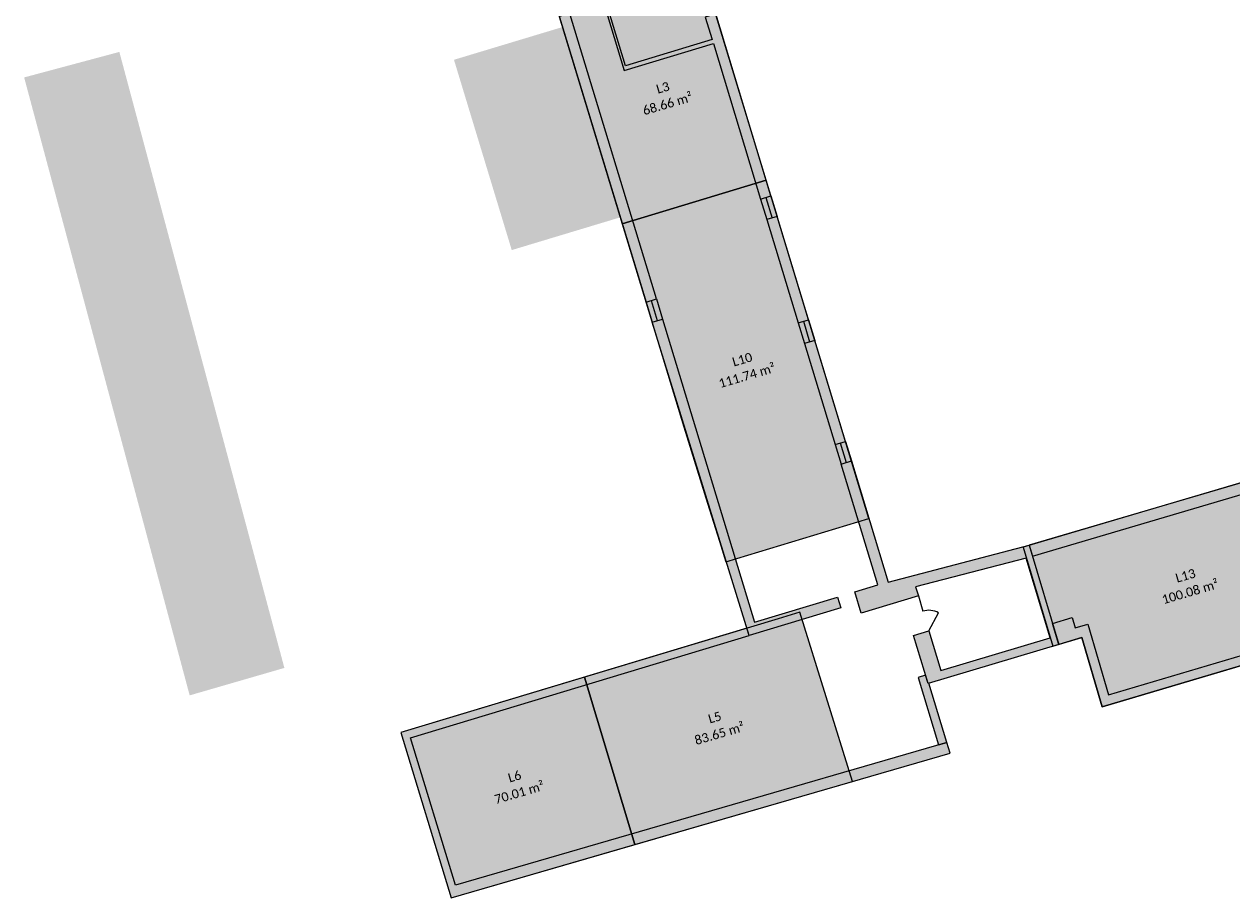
# Model space of a CAD drawing. Header units: centimetres. Extents: x 11704125 to 11712539, y 12092421 to 12099684.
# Tile 1 of 2: x 11704125 to 11709665, y 12092421 to 12096430. Entities that reach past the tile are written whole.
import ezdxf

# ---------------------------------------------------------------- set-up
doc = ezdxf.new("R2010")
doc.units = ezdxf.units.CM
doc.header["$LTSCALE"] = 5
doc.linetypes.add('Lijnpatroon-11', pattern=[1.058074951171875, 0.70538330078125, -0.352691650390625])
for name, color, linetype, lineweight in [('_Nieuw-4 massa', 7, 'Continuous', 5), ('Bestaand-4 massa', 7, 'Continuous', 9), ('Tekst-beschrijving', 7, 'Lijnpatroon-11', 13)]:
    doc.layers.add(name, color=color, linetype=linetype, lineweight=lineweight)
for name, color, linetype, lineweight, true_color in [('Batiment', 4, 'Continuous', 5, 0x00ffff), ('Limite de propriété', 5, 'Continuous', 30, 0x0000ff), ('Oppervlakte-netto', 5, 'Continuous', 5, 0x0000ff)]:
    doc.layers.add(name, color=color, linetype=linetype, lineweight=lineweight, true_color=true_color)
doc.styles.add('Corbel', font='txt')

msp = doc.modelspace()

# ---------------------------------------------------------------- hatches: boundary and pattern name
at = {"layer": '_Nieuw-4 massa', "linetype": 'Continuous', "lineweight": 0}
for points in [[(11707439.53846994, 12093657.99165341), (11705852.57122257, 12093179.35445693), (11706083.66693012, 12092421.34697571), (11708372.72077463, 12093084.75293966), (11708357.64862966, 12093134.3618739), (11706103.26995795, 12092479.0857691), (11705896.31388139, 12093155.99020613), (11707449.8038114, 12093624.53047757)], [(11708225.23593429, 12093432.58965727), (11708319.23553244, 12093123.19640954), (11708357.64862966, 12093134.3618739), (11708275.20101487, 12093405.73255857), (11708271.0710697, 12093404.53563161), (11708259.44299827, 12093442.80863337)]]:
    msp.add_hatch(color=7, dxfattribs=at).paths.add_polyline_path(points)
at = {"layer": 'Bestaand-4 massa', "linetype": 'Continuous', "lineweight": 0, "transparency": 33554687}
for points in [[(11706001.17962823, 12097781.32334435), (11706012.80777787, 12097743.01655781), (11706178.44655751, 12097786.06008825), (11706977.33645073, 12095154.26521354), (11707025.20664358, 12095168.70310124), (11706629.52272445, 12096472.21052973), (11706666.84125548, 12096483.53869119), (11706661.03194191, 12096502.67639942), (11706623.71341089, 12096491.34823795), (11706225.8600555, 12097802.00247262), (11706533.02027241, 12097895.24195539), (11706511.08503804, 12097967.50352471), (11706203.92482113, 12097874.26404193), (11706090.64320654, 12098247.44935219), (11706043.08940168, 12098231.96918286), (11706166.81840788, 12097824.36687479)], [(11708842.55524004, 12093680.50369366), (11708932.3349672, 12093707.32437862), (11708946.46274229, 12093659.36144585), (11709003.95266197, 12093676.53591354), (11709099.45571585, 12093352.30888398), (11712484.1575539, 12094356.40097783), (11711913.01391036, 12096311.93791137), (11711236.32000073, 12096113.51599353), (11711365.58135303, 12095683.51391728), (11711317.63905842, 12095669.45615511), (11711174.74403515, 12096145.48149404), (11711951.33301565, 12096373.19489991), (11711964.3839981, 12096328.20193795), (11711955.71603175, 12096324.45913656), (11712539.29605494, 12094326.34132168), (11709069.36695287, 12093296.96604895), (11708975.67942937, 12093615.02946387), (11708871.41958493, 12093583.88300654)]]:
    msp.add_hatch(color=7, dxfattribs=at).paths.add_polyline_path(points)
at = {"layer": 'Bestaand-4 massa', "linetype": 'Continuous', "lineweight": 0}
for points in [[(11707297.11786636, 12096476.30033585), (11707249.2735958, 12096461.77705193), (11707280.3534234, 12096359.39031295), (11706883.24597787, 12096238.84705641), (11706718.55193819, 12096781.40108441), (11706707.06931327, 12096777.91549627), (11706779.68573287, 12096538.69414353), (11706742.36720184, 12096527.36598207), (11706748.17651541, 12096508.22827385), (11706785.49504644, 12096519.55643531), (11706877.5726665, 12096216.22376005), (11707286.16273697, 12096340.25260473), (11707502.55966739, 12095627.37297359), (11707550.40393795, 12095641.89625752)], [(11707579.16004011, 12095547.16460183), (11707531.31576956, 12095532.64131791), (11707675.0968999, 12095058.98099857), (11707722.96709276, 12095073.41888627)], [(11707856.22758236, 12093801.27196564), (11707871.28967056, 12093751.65270415), (11707449.8038114, 12093624.53047757), (11707005.22120028, 12095062.40406777), (11707053.09139312, 12095076.84195547), (11707475.18084729, 12093686.34637955)], [(11707751.72324074, 12094978.6870797), (11707703.85304788, 12094964.24919199), (11707844.43866017, 12094501.11591538), (11707892.30885303, 12094515.55380308)], [(11707919.61267029, 12094425.60643118), (11708088.47950835, 12093869.3058913), (11708735.58269998, 12094038.58423772), (11708871.41958493, 12093583.88300654), (11708271.0710697, 12093404.53563161), (11708204.2515736, 12093624.46743258), (11708274.75079528, 12093645.73034767), (11708329.15035525, 12093463.63292321), (11708831.22527699, 12093613.62216604), (11708721.65373222, 12093980.40263459), (11708214.1887494, 12093848.45611566), (11708226.68747687, 12093806.61779782), (11707964.32009389, 12093727.48649322), (11707934.73469863, 12093824.95010147), (11708040.13773497, 12093856.74018025), (11707871.74247744, 12094411.16854347)], [(11709758.60241739, 12094286.78120739), (11709743.49293544, 12094336.53912995), (11708735.58269998, 12094038.58423772), (11708750.46718992, 12093988.7598038)]]:
    msp.add_hatch(color=7, dxfattribs=at).paths.add_polyline_path(points)
at = {"layer": 'Oppervlakte-netto', "linetype": 'Continuous', "lineweight": 0, "true_color": 0x4d1d00, "transparency": 33554585}
msp.add_hatch(color=38, dxfattribs=at).paths.add_polyline_path([(11706579.44055181, 12096465.05960001), (11706868.45390185, 12095512.95861614), (11707528.7048354, 12095713.37993425), (11707247.10638861, 12096641.05389191), (11707239.69148536, 12096665.48091813), (11707179.40770447, 12096647.18158039), (11707088.7560359, 12096619.66397158)])
at = {"layer": 'Oppervlakte-netto', "linetype": 'Continuous', "lineweight": 0, "true_color": 0xddba99, "transparency": 33554585}
msp.add_hatch(color=31, dxfattribs=at).paths.add_polyline_path([(11707999.77021964, 12094161.54222241), (11707528.7048354, 12095713.37993425), (11706868.45390185, 12095512.95861614), (11707150.78654128, 12094582.86599671), (11707259.12991045, 12094232.21798187), (11707313.94248864, 12094057.75383442), (11707343.57845846, 12093963.4248614)])
at = {"layer": 'Oppervlakte-netto', "linetype": 'Continuous', "lineweight": 0, "true_color": 0x808080, "transparency": 33554585}
msp.add_hatch(color=8, dxfattribs=at).paths.add_polyline_path([(11708706.81331673, 12094030.07953345), (11708842.6748375, 12093575.29583615), (11708975.67942937, 12093615.02946387), (11709070.25051392, 12093297.22816264), (11710182.56655964, 12093627.20338669), (11709954.22973501, 12094398.83640426)])
at = {"layer": 'Oppervlakte-netto', "linetype": 'Continuous', "lineweight": 0, "true_color": 0xcd9590, "transparency": 33554585}
msp.add_hatch(color=33, dxfattribs=at).paths.add_polyline_path([(11706694.44240291, 12093433.26698236), (11706926.01291287, 12092665.47288389), (11707924.68186177, 12092954.90379366), (11707682.31474355, 12093731.21418222), (11707583.60052961, 12093701.44148546)])
at = {"layer": 'Oppervlakte-netto', "linetype": 'Continuous', "lineweight": 0, "true_color": 0x808000, "transparency": 33554585}
msp.add_hatch(color=56, dxfattribs=at).paths.add_polyline_path([(11705852.57122257, 12093179.35445693), (11706083.66693012, 12092421.34697571), (11706926.01291287, 12092665.47288389), (11706694.44240291, 12093433.26698236)])

# ---------------------------------------------------------------- linework, layer by layer
at = {"layer": '_Nieuw-4 massa', "flags": 128}
for points in [[(11707439.53846994, 12093657.99165341), (11705852.57122257, 12093179.35445693), (11706083.66693012, 12092421.34697571), (11708372.72077463, 12093084.75293966), (11708357.64862966, 12093134.3618739), (11706103.26995795, 12092479.0857691), (11705896.31388139, 12093155.99020613), (11707449.8038114, 12093624.53047757)], [(11708225.23593429, 12093432.58965727), (11708319.23553244, 12093123.19640954), (11708357.64862966, 12093134.3618739), (11708275.20101487, 12093405.73255857), (11708271.0710697, 12093404.53563161), (11708259.44299827, 12093442.80863337)]]:
    msp.add_lwpolyline(points, close=True, dxfattribs=at)
at = {"layer": 'Batiment'}
for p, q in [((11709112.05364759, 12093309.53967587, 300), (11709112.02936621, 12093309.62210966, 300)), ((11709115.41102807, 12093310.52861282, 300), (11709115.38483692, 12093310.61753017, 300)), ((11708354.67272834, 12093131.5798241, 300), (11708354.05469424, 12093131.40070752, 300))]:
    msp.add_line(p, q, dxfattribs=at)
at = {"layer": 'Batiment', "transparency": 33554687}
msp.add_polyline3d([(11709056.71091576, 12093339.62838275, 10192.32935274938), (11709056.79330251, 12093339.65282327, 10192.3268009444)], dxfattribs=at)
at = {"layer": 'Bestaand-4 massa'}
for p, q in [((11707502.55966739, 12095627.37297359, 300), (11707531.31576956, 12095532.64131791, 300)), ((11707526.48180267, 12095634.63461556, 300), (11707555.23790483, 12095539.90295987, 300)), ((11707550.40393795, 12095641.89625752, 300), (11707579.16004011, 12095547.16460183, 300)), ((11706977.33645073, 12095154.26521354, 300), (11707005.22120028, 12095062.40406777, 300)), ((11707001.27154715, 12095161.48415739, 300), (11707029.1562967, 12095069.62301162, 300)), ((11707025.20664358, 12095168.70310124, 300), (11707053.09139312, 12095076.84195547, 300)), ((11707722.96709276, 12095073.41888627, 300), (11707751.72324074, 12094978.6870797, 300)), ((11707675.0968999, 12095058.98099857, 300), (11707703.85304788, 12094964.24919199, 300)), ((11707699.03199634, 12095066.19994242, 300), (11707727.78814431, 12094971.46813584, 300)), ((11707892.30885303, 12094515.55380308, 300), (11707919.61267029, 12094425.60643118, 300)), ((11707844.43866017, 12094501.11591538, 300), (11707871.74247744, 12094411.16854347, 300)), ((11707868.3737566, 12094508.33485923, 300), (11707895.67757387, 12094418.38748733, 300)), ((11708226.68747687, 12093806.61779782, 300), (11708247.18719297, 12093736.53353331, 300))]:
    msp.add_line(p, q, dxfattribs=at)
at = {"layer": 'Bestaand-4 massa', "flags": 128}
msp.add_lwpolyline([(11706001.17962823, 12097781.32334435), (11706012.80777787, 12097743.01655781), (11706178.44655751, 12097786.06008825), (11706977.33645073, 12095154.26521354), (11707025.20664358, 12095168.70310124), (11706629.52272445, 12096472.21052973), (11706666.84125548, 12096483.53869119), (11706661.03194191, 12096502.67639942), (11706623.71341089, 12096491.34823795), (11706225.8600555, 12097802.00247262), (11706533.02027241, 12097895.24195539), (11706511.08503804, 12097967.50352471), (11706203.92482113, 12097874.26404193), (11706090.64320654, 12098247.44935219), (11706043.08940168, 12098231.96918286), (11706166.81840788, 12097824.36687479)], close=True, dxfattribs=at)
at = {"layer": 'Bestaand-4 massa', "linetype": 'Continuous', "lineweight": 9, "flags": 128}
for points in [[(11707297.11786636, 12096476.30033585), (11707249.2735958, 12096461.77705193), (11707280.3534234, 12096359.39031295), (11706883.24597787, 12096238.84705641), (11706718.55193819, 12096781.40108441), (11706707.06931327, 12096777.91549627), (11706779.68573287, 12096538.69414353), (11706742.36720184, 12096527.36598207), (11706748.17651541, 12096508.22827385), (11706785.49504644, 12096519.55643531), (11706877.5726665, 12096216.22376005), (11707286.16273697, 12096340.25260473), (11707502.55966739, 12095627.37297359), (11707550.40393795, 12095641.89625752)], [(11708842.55524004, 12093680.50369366), (11708932.3349672, 12093707.32437862), (11708946.46274229, 12093659.36144585), (11709003.95266197, 12093676.53591354), (11709099.45571585, 12093352.30888398), (11712484.1575539, 12094356.40097783), (11711913.01391036, 12096311.93791137), (11711236.32000073, 12096113.51599353), (11711365.58135303, 12095683.51391728), (11711317.63905842, 12095669.45615511), (11711174.74403515, 12096145.48149404), (11711951.33301565, 12096373.19489991), (11711964.3839981, 12096328.20193795), (11711955.71603175, 12096324.45913656), (11712539.29605494, 12094326.34132168), (11709069.36695287, 12093296.96604895), (11708975.67942937, 12093615.02946387), (11708871.41958493, 12093583.88300654)], [(11707579.16004011, 12095547.16460183), (11707531.31576956, 12095532.64131791), (11707675.0968999, 12095058.98099857), (11707722.96709276, 12095073.41888627)], [(11707856.22758236, 12093801.27196564), (11707871.28967056, 12093751.65270415), (11707449.8038114, 12093624.53047757), (11707005.22120028, 12095062.40406777), (11707053.09139312, 12095076.84195547), (11707475.18084729, 12093686.34637955)], [(11707751.72324074, 12094978.6870797), (11707703.85304788, 12094964.24919199), (11707844.43866017, 12094501.11591538), (11707892.30885303, 12094515.55380308)], [(11707919.61267029, 12094425.60643118), (11708088.47950835, 12093869.3058913), (11708735.58269998, 12094038.58423772), (11708871.41958493, 12093583.88300654), (11708271.0710697, 12093404.53563161), (11708204.2515736, 12093624.46743258), (11708274.75079528, 12093645.73034767), (11708329.15035525, 12093463.63292321), (11708831.22527699, 12093613.62216604), (11708721.65373222, 12093980.40263459), (11708214.1887494, 12093848.45611566), (11708226.68747687, 12093806.61779782), (11707964.32009389, 12093727.48649322), (11707934.73469863, 12093824.95010147), (11708040.13773497, 12093856.74018025), (11707871.74247744, 12094411.16854347)], [(11709758.60241739, 12094286.78120739), (11709743.49293544, 12094336.53912995), (11708735.58269998, 12094038.58423772), (11708750.46718992, 12093988.7598038)]]:
    msp.add_lwpolyline(points, close=True, dxfattribs=at)
at = {"layer": 'Bestaand-4 massa', "elevation": 300, "flags": 128}
msp.add_lwpolyline([(11708274.75079528, 12093645.73034767), (11708319.46793349, 12093729.42830609, 0.1989123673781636), (11708247.18719297, 12093736.53353331)], format="xyb", dxfattribs=at)
at = {"layer": 'Bestaand-4 massa', "color": 251, "linetype": 'Continuous', "true_color": 0x4c4c4c, "transparency": 33554503}
for points in [[(11706594.25049542, 12096416.27098219, 300), (11706096.31722642, 12096266.09183746, 300), (11706859.26622473, 12095543.22571772, 300), (11706361.33295573, 12095393.046573, 300)], [(11704124.66504564, 12096185.11696183, 300), (11704561.38803948, 12096302.10951301, 300), (11704883.94450519, 12093350.1972991, 300), (11705318.43483166, 12093476.11983891, 300)]]:
    msp.add_solid(points, dxfattribs=at)
at = {"layer": 'Limite de propriété'}
msp.add_line((11708365.31314259, 12093106.0456633, 300), (11708365.3132626, 12093106.04578453, 300), dxfattribs=at)
at = {"layer": 'Oppervlakte-netto', "flags": 128}
for points in [[(11706579.44055181, 12096465.05960001), (11706868.45390185, 12095512.95861614), (11707528.7048354, 12095713.37993425), (11707247.10638861, 12096641.05389191), (11707239.69148536, 12096665.48091813), (11707179.40770447, 12096647.18158039), (11707088.7560359, 12096619.66397158), (11707088.7560359, 12096619.66397158)], [(11707999.77021964, 12094161.54222241), (11707528.7048354, 12095713.37993425), (11706868.45390185, 12095512.95861614), (11707150.78654128, 12094582.86599671), (11707259.12991045, 12094232.21798187), (11707313.94248864, 12094057.75383442), (11707313.94248864, 12094057.75383442), (11707343.57845846, 12093963.4248614)], [(11708706.81331673, 12094030.07953345), (11708842.6748375, 12093575.29583615), (11708975.67942937, 12093615.02946387), (11709070.25051392, 12093297.22816264), (11710182.56655964, 12093627.20338669), (11709954.22973501, 12094398.83640426)], [(11706694.44240291, 12093433.26698236), (11706926.01291287, 12092665.47288389), (11707924.68186177, 12092954.90379366), (11707682.31474355, 12093731.21418222), (11707583.60052961, 12093701.44148546)], [(11705852.57122257, 12093179.35445693), (11706083.66693012, 12092421.34697571), (11706926.01291287, 12092665.47288389), (11706694.44240291, 12093433.26698236)]]:
    msp.add_lwpolyline(points, close=True, dxfattribs=at)

# ---------------------------------------------------------------- texts
at = {"layer": 'Tekst-beschrijving', "color": 16, "true_color": 0x800000, "char_height": 41.423828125, "attachment_point": 2, "rotation": 16.281229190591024, "line_spacing_factor": 1.117379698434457, "style": 'Corbel'}
for s, insert in [('L3\\P68.66 m²{\\H0.2778x; }{\\fArialUnicodeMS|b0|i0|c0|p0;\\H0.3044x;\\P}{\\fArial|b0|i0|c0|p0;\\H0.5479x; }', (11707048.72314866, 12096158.22919522, 300)), ('L10\\P111.74 m²{\\H0.2778x; }{\\fArialUnicodeMS|b0|i0|c0|p0;\\H0.3044x;\\P}{\\fArial|b0|i0|c0|p0;\\H0.5479x; }', (11707412.92297003, 12094911.24656668, 300)), ('L13\\P100.08 m²{\\H0.2778x; }{\\fArialUnicodeMS|b0|i0|c0|p0;\\H0.3044x;\\P}{\\fArial|b0|i0|c0|p0;\\H0.5479x; }', (11709446.20562864, 12093919.53488536, 300)), ('L5\\P83.65 m²{\\H0.2778x; }{\\fArialUnicodeMS|b0|i0|c0|p0;\\H0.3044x;\\P}{\\fArial|b0|i0|c0|p0;\\H0.5479x; }', (11707286.84742173, 12093269.05107892, 300)), ('L6\\P70.01 m²{\\H0.2778x; }{\\fArialUnicodeMS|b0|i0|c0|p0;\\H0.3044x;\\P}{\\fArial|b0|i0|c0|p0;\\H0.5479x; }', (11706368.64344328, 12092998.26309339, 300))]:
    msp.add_mtext(s, dxfattribs=dict(at, insert=insert))

doc.saveas('drawing.dxf')
